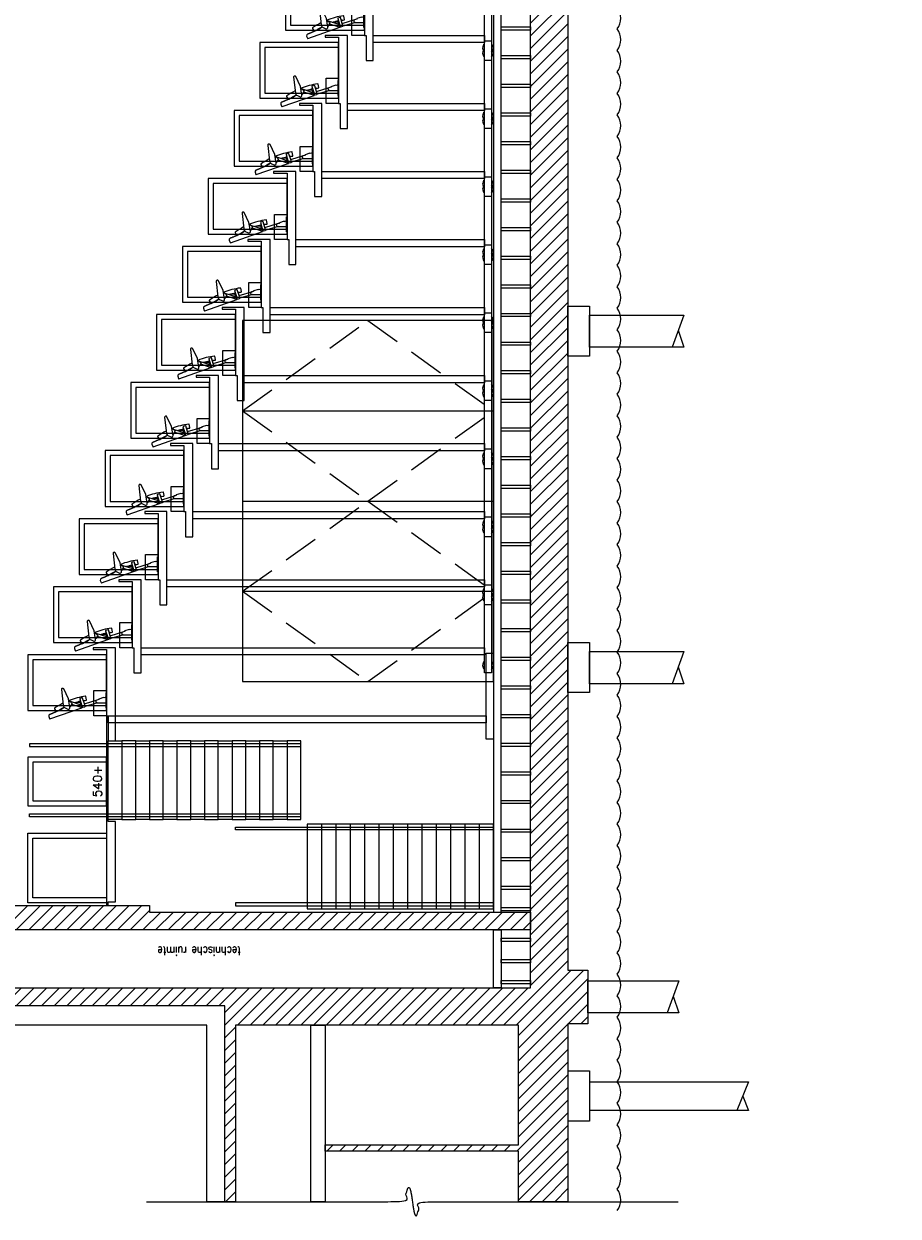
# Model space of a CAD drawing. Extents: x -70378 to 23841, y -23766 to 14658.
# Tile 2 of 11: x -64196 to -51993, y -21842 to -5194. Entities that reach past the tile are written whole.
import ezdxf

# ---------------------------------------------------------------- set-up
doc = ezdxf.new("R2010")
doc.units = 0
doc.header["$LTSCALE"] = 1000
doc.header["$MEASUREMENT"] = 0
doc.linetypes.add('BORDER', pattern=[1.75, 0.5, -0.25, 0.5, -0.25, 0, -0.25])
doc.linetypes.add('DASHED', pattern=[0.75, 0.5, -0.25])
doc.layers.get('0').update_dxf_attribs({"linetype": 'CONTINUOUS'})
for name, color, linetype, lineweight in [('1_AANZICHTLIJNENDUN', 252, 'CONTINUOUS', 25), ('1_CONTOUR', 252, 'CONTINUOUS', 25), ('1_MUREN', 2, 'CONTINUOUS', 18), ('1_VLOEREN', 7, 'CONTINUOUS', 25), ('1_WATER', 7, 'CONTINUOUS', 15), ('5_BALUSTRADE_TRIBUNE', 251, 'CONTINUOUS', 25), ('5_STOELEN_ZIJAANZICHT', 251, 'CONTINUOUS', 15), ('5_TRIBUNE_AANZICHTLIJNEN', 252, 'CONTINUOUS', 25), ('5_TRIBUNE_TREDE', 7, 'CONTINUOUS', 25), ('5_TRIBUNE_VLOER', 7, 'CONTINUOUS', 25)]:
    doc.layers.add(name, color=color, linetype=linetype, lineweight=lineweight)
for name, color, linetype in [('1_AFBREEKLIJNEN', 7, 'BORDER'), ('1_ARCERING', 144, 'CONTINUOUS'), ('1_TEKST', 7, 'CONTINUOUS')]:
    doc.layers.add(name, color=color, linetype=linetype)
doc.styles.add('ROMANS', font='romans')
pattern_1 = [(45, (-91037.18, -18415.53), (-88.38835, 88.38835), [])]

# ---------------------------------------------------------------- blocks, each defined once
blk = doc.blocks.new('Break Line')
at = {"color": 0, "linetype": 'Continuous', "lineweight": 18}
blk.add_open_spline([(0, 0), (1805, 0), (3610, 0), (3660, 400), (3760, -400), (3810, 0), (5615, 0), (7420, 0)], degree=2, knots=[0, 0, 0, 1, 1, 2, 3, 3, 4, 4, 4], dxfattribs=at)
blk = doc.blocks.new('D-KLAPSTOEL')
at = {"layer": '5_STOELEN_ZIJAANZICHT', "linetype": 'Continuous'}
for p, q in [((-64, 354), (-16, 503)), ((-64, 354), (-99, 343)), ((22, 372), (-59, 347)), ((-47, 309), (34, 334)), ((36, 337), (26, 370)), ((-95, 330), (-87, 303)), ((12, 118), (16, 106))]:
    blk.add_line(p, q, dxfattribs=at)
at = {"layer": '5_STOELEN_ZIJAANZICHT', "linetype": 'Continuous', "flags": 128}
for points in [[(-197, 795, 0.405204), (-223, 806), (-254, 795, 0.414214), (-258, 789), (-101, 342, 0.414214), (-99, 341, 0.414214)], [(-95, 589, 0.000898), (-99, 593), (-99, 593, 0.00012), (-102, 598), (-103, 598, -0.001868), (-107, 604), (-108, 605, -0.002847), (-111, 610), (-111, 610, -0.004075), (-115, 615), (-115, 615, -0.005373), (-119, 620), (-119, 620, -0.006109), (-122, 625, -0.006093), (-125, 629), (-125, 630, -0.012843), (-129, 636), (-130, 637, -0.00797), (-132, 642, -0.004264), (-134, 646), (-134, 647, -0.006641), (-137, 652), (-137, 653, -0.004895), (-140, 659), (-140, 659, -0.003226), (-143, 666), (-143, 666, -0.001666), (-146, 672), (-146, 673, -0.000155), (-148, 678, 0.000492), (-150, 683), (-150, 684, 0.002244), (-153, 690), (-154, 692, 0.001814), (-158, 703), (-159, 703, 0.001045), (-162, 712), (-162, 712, 0.000536), (-166, 721, 0.000101), (-170, 730), (-170, 731, -0.000389), (-175, 740), (-175, 740, -0.000883), (-179, 749), (-179, 749, -0.001374), (-183, 759), (-183, 759, -0.00183), (-187, 768, -0.002301), (-190, 777), (-191, 778, -0.002786), (-194, 786), (-194, 786, -0.002407), (-197, 793, -0.000437), (-197, 795, -0.000437)], [(-39, 607, 0.035957), (-110, 724, 0.342001), (-116, 726), (-154, 703, 0.414214), (-155, 696, -0.026013), (-94, 590, -0.026013)], [(6, 528, 0.174264), (0, 523), (-27, 488, -0.399311), (-47, 485), (-84, 509, 0.174264), (-92, 512, 0.174264)], [(-2, 310), (-2, 310, -0.008452), (2, 281), (2, 281, 0.414214), (7, 277), (10, 277), (56, 286, 0.341997), (59, 291, 0.062901), (-1, 523), (-1, 523)], [(-61, 355), (-36, 363, 0.309651), (-29, 372, 0.309651)]]:
    blk.add_lwpolyline(points, format="xyb", dxfattribs=at)
for points in [[(-66, 604, 0.256596), (-105, 575), (-121, 538, 0.597669), (-99, 511), (24, 531), (161, 597, 0.311459), (169, 613), (168, 616, 0.414214), (151, 628)], [(45, 6), (35, 39), (40, 40), (20, 107), (15, 105), (5, 136, 0.375861), (-16, 149, 0.375861), (-32, 129), (-32, 6)]]:
    blk.add_lwpolyline(points, format="xyb", close=True, dxfattribs=at)
at = {"layer": '5_STOELEN_ZIJAANZICHT', "linetype": 'Continuous'}
for points in [[(-52, 488), (-52, 488), (-99, 343)], [(-32, 124), (-85, 297), (-47, 309), (12, 118)]]:
    blk.add_lwpolyline(points, dxfattribs=at)
for points in [[(-59, 347), (-97, 335), (-99, 343), (-61, 355)], [(-105, 6), (105, 6), (105, 0), (-105, 0)]]:
    blk.add_lwpolyline(points, close=True, dxfattribs=at)
for centre, radius, start, end in [((21, 541), 10, 273.4954, 294.4954), ((-89, 331), 6, 107.117, 197.117), ((-897, 179), 904, 11.668, 17.3614), ((-1137, 61), 1170, 19.2638, 19.3438), ((23, 369), 3, 17.117, 107.117), ((33, 337), 3, 287.117, 17.117), ((-81, 305), 6, 197.117, 287.117), ((-897, 179), 904, 8.327, 9.1791)]:
    blk.add_arc(centre, radius, start, end, dxfattribs=at)
blk.add_rational_spline([(-29, 372), (-29, 372), (-29, 372), (-29, 373), (-29, 373), (-29, 373), (-29, 373), (-29, 373), (-29, 374), (-29, 374), (-29, 375), (-29, 375), (-29, 375), (-29, 375), (-29, 376), (-29, 376), (-29, 376), (-29, 376), (-29, 376), (-29, 377), (-29, 378), (-29, 378), (-29, 378), (-29, 378), (-29, 379), (-29, 379), (-29, 379), (-29, 380), (-29, 381), (-29, 381), (-29, 381), (-29, 382), (-29, 383), (-29, 383), (-29, 383), (-29, 385), (-29, 386), (-29, 387), (-29, 388), (-29, 388), (-29, 388), (-29, 389), (-29, 390), (-29, 391), (-29, 391), (-29, 392), (-29, 392), (-29, 393), (-29, 393), (-29, 393), (-29, 394), (-29, 394), (-29, 394), (-29, 394), (-29, 394), (-29, 395), (-29, 395), (-29, 396), (-29, 396), (-29, 396), (-29, 397), (-29, 398), (-29, 398), (-29, 398), (-29, 398), (-29, 399), (-29, 400), (-29, 400), (-29, 400), (-29, 400), (-29, 401), (-29, 401), (-29, 401), (-29, 402), (-29, 402), (-29, 402), (-29, 402), (-29, 403), (-29, 403), (-29, 404), (-29, 404), (-29, 404), (-29, 404), (-29, 405), (-29, 405), (-29, 405), (-29, 406), (-29, 406), (-29, 407), (-29, 407), (-29, 407), (-29, 408), (-29, 409), (-29, 409), (-29, 409), (-29, 409), (-29, 410), (-29, 410), (-29, 410), (-29, 411), (-29, 412), (-29, 415), (-29, 417), (-29, 418), (-29, 419), (-29, 419), (-30, 420), (-30, 421), (-30, 421), (-30, 421), (-30, 421), (-30, 422), (-30, 423), (-30, 423), (-30, 424), (-30, 424), (-30, 424), (-30, 425), (-30, 426), (-30, 426), (-30, 426), (-30, 427), (-31, 428), (-31, 428), (-31, 428), (-31, 430), (-31, 431), (-31, 431), (-31, 431), (-31, 433), (-31, 434), (-32, 434), (-32, 435), (-32, 436), (-32, 438), (-32, 439), (-32, 440), (-33, 443), (-33, 446), (-34, 447), (-34, 448), (-34, 448), (-34, 448)], [1, 0.99999306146, 1, 1, 1, 0.999826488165, 1, 1, 1, 0.999828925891, 1, 1, 1, 0.999977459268, 1, 0.999984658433, 1, 1, 1, 0.999983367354, 1, 1, 1, 0.999999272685, 1, 1, 1, 0.999978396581, 1, 1, 1, 0.999991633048, 1, 1, 1, 0.99998871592, 1, 0.999982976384, 1, 1, 1, 0.999975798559, 1, 1, 1, 0.999965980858, 1, 1, 1, 0.999996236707, 1, 0.999996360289, 1, 1, 1, 0.999971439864, 1, 1, 1, 0.999991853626, 1, 0.999997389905, 1, 1, 1, 0.99999992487, 1, 1, 1, 0.999999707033, 1, 1, 1, 0.999837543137, 1, 1, 1, 0.999972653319, 1, 0.999981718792, 1, 1, 1, 0.999978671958, 1, 1, 1, 0.999999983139, 1, 1, 1, 0.999976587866, 1, 1, 1, 0.999948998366, 1, 0.999998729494, 1, 1, 1, 0.999805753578, 1, 1, 1, 0.999994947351, 1, 0.999912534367, 1, 1, 1, 0.999973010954, 1, 0.999982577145, 1, 1, 1, 0.999990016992, 1, 1, 1, 0.999994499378, 1, 1, 1, 0.999996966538, 1, 1, 1, 0.999998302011, 1, 1, 1, 0.99999893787, 1, 1, 1, 0.999998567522, 1, 1, 1, 1, 1], degree=2, knots=[0, 0, 0, 1, 1, 2, 2, 3, 3, 4, 4, 5, 5, 6, 6, 7, 7, 8, 8, 9, 9, 10, 10, 11, 11, 12, 12, 13, 13, 14, 14, 15, 15, 16, 16, 17, 17, 18, 18, 19, 19, 20, 20, 21, 21, 22, 22, 23, 23, 24, 24, 25, 25, 26, 26, 27, 27, 28, 28, 29, 29, 30, 30, 31, 31, 32, 32, 33, 33, 34, 34, 35, 35, 36, 36, 37, 37, 38, 38, 39, 39, 40, 40, 41, 41, 42, 42, 43, 43, 44, 44, 45, 45, 46, 46, 47, 47, 48, 48, 49, 49, 50, 50, 51, 51, 52, 52, 53, 53, 54, 54, 55, 55, 56, 56, 57, 57, 58, 58, 59, 59, 60, 60, 61, 61, 62, 62, 63, 63, 64, 64, 65, 65, 66, 66, 67, 67, 68, 68, 69, 69, 70, 70, 71, 71, 71], dxfattribs=at)
blk = doc.blocks.new('TRIBUNE-ZIJAANZICHT')
at = {"layer": '5_TRIBUNE_AANZICHTLIJNEN'}
for points in [[(-1084, 2688), (-1084, 6476), (-1044, 6476), (-1044, 2688)], [(-64, 2688), (-64, 6476), (-104, 6476), (-104, 2688)]]:
    blk.add_lwpolyline(points, dxfattribs=at)
for points in [[(-24, 5184), (-1124, 5184), (-1124, 5376), (-24, 5376)], [(326, 5376), (326, 100), (226, 100), (226, 5376)], [(-24, 5184), (-1124, 5184), (-1124, 4992), (-24, 4992)], [(-24, 4800), (-1124, 4800), (-1124, 4992), (-24, 4992)], [(1276, 4916), (1276, 125), (1176, 125), (1176, 4916)], [(-24, 4800), (-1124, 4800), (-1124, 4608), (-24, 4608)], [(-24, 4416), (-1124, 4416), (-1124, 4608), (-24, 4608)], [(2226, 4556), (2226, 125), (2126, 125), (2126, 4556)], [(-24, 4416), (-1124, 4416), (-1124, 4224), (-24, 4224)], [(-24, 4032), (-1124, 4032), (-1124, 4224), (-24, 4224)], [(3176, 4196), (3176, 125), (3076, 125), (3076, 4196)], [(-24, 4032), (-1124, 4032), (-1124, 3840), (-24, 3840)], [(-24, 3648), (-1124, 3648), (-1124, 3840), (-24, 3840)], [(4126, 3836), (4126, 125), (4026, 125), (4026, 3836)], [(-24, 3648), (-1124, 3648), (-1124, 3456), (-24, 3456)], [(-24, 3264), (-1124, 3264), (-1124, 3456), (-24, 3456)], [(5076, 3476), (5076, 125), (4976, 125), (4976, 3476)], [(-24, 3264), (-1124, 3264), (-1124, 3072), (-24, 3072)], [(-24, 2880), (-1124, 2880), (-1124, 3072), (-24, 3072)], [(6026, 3116), (6026, 125), (5926, 125), (5926, 3116)], [(-24, 2880), (-1124, 2880), (-1124, 2688), (-24, 2688)], [(6976, 2756), (6976, 125), (6876, 125), (6876, 2756)], [(7926, 2396), (7926, 125), (7826, 125), (7826, 2396)], [(8876, 2036), (8876, 125), (8776, 125), (8776, 2036)], [(9826, 1676), (9826, 125), (9726, 125), (9726, 1676)], [(1202, 0), (0, 0), (0, 100), (1202, 100)], [(2152, 25), (926, 25), (926, 125), (2152, 125)], [(3102, 25), (1876, 25), (1876, 125), (3102, 125)], [(4052, 25), (2826, 25), (2826, 125), (4052, 125)], [(5002, 25), (3776, 25), (3776, 125), (5002, 125)], [(5952, 25), (4726, 25), (4726, 125), (5952, 125)], [(6902, 25), (5676, 25), (5676, 125), (6902, 125)], [(7852, 25), (6626, 25), (6626, 125), (7852, 125)], [(8802, 25), (7576, 25), (7576, 125), (8802, 125)], [(9752, 25), (8526, 25), (8526, 125), (9752, 125)], [(10702, 25), (9476, 25), (9476, 125), (10702, 125)]]:
    blk.add_lwpolyline(points, close=True, dxfattribs=at)
for centre, start, end in [((1029, 75), 41.8103, 138.1897), ((1029, 75), 221.8103, 318.1897), ((1979, 75), 41.8103, 138.1897), ((1979, 75), 221.8103, 318.1897), ((2049, 75), 41.8103, 138.1897), ((2049, 75), 221.8103, 318.1897), ((2929, 75), 41.8103, 138.1897), ((2929, 75), 221.8103, 318.1897), ((2999, 75), 41.8103, 138.1897), ((2999, 75), 221.8103, 318.1897), ((3879, 75), 41.8103, 138.1897), ((3879, 75), 221.8103, 318.1897), ((3949, 75), 41.8103, 138.1897), ((3949, 75), 221.8103, 318.1897), ((4829, 75), 41.8103, 138.1897), ((4829, 75), 221.8103, 318.1897), ((4899, 75), 41.8103, 138.1897), ((4899, 75), 221.8103, 318.1897), ((5779, 75), 41.8103, 138.1897), ((5779, 75), 221.8103, 318.1897), ((5849, 75), 41.8103, 138.1897), ((5849, 75), 221.8103, 318.1897), ((6729, 75), 41.8103, 138.1897), ((6729, 75), 221.8103, 318.1897), ((6799, 75), 41.8103, 138.1897), ((6799, 75), 221.8103, 318.1897), ((7679, 75), 41.8103, 138.1897), ((7679, 75), 221.8103, 318.1897), ((7749, 75), 41.8103, 138.1897), ((7749, 75), 221.8103, 318.1897), ((8629, 75), 41.8103, 138.1897), ((8629, 75), 221.8103, 318.1897), ((8699, 75), 41.8103, 138.1897), ((8699, 75), 221.8103, 318.1897), ((9579, 75), 41.8103, 138.1897), ((9579, 75), 221.8103, 318.1897), ((9649, 75), 41.8103, 138.1897), ((9649, 75), 221.8103, 318.1897)]:
    blk.add_arc(centre, 75, start, end, dxfattribs=at)
at = {"layer": '5_TRIBUNE_TREDE'}
for points in [[(677, 5400), (326, 5400), (326, 5575), (677, 5575)], [(1627, 5040), (1276, 5040), (1276, 5215), (1627, 5215)], [(2577, 4680), (2226, 4680), (2226, 4855), (2577, 4855)], [(3527, 4320), (3176, 4320), (3176, 4495), (3527, 4495)], [(4477, 3960), (4126, 3960), (4126, 4135), (4477, 4135)], [(5427, 3600), (5076, 3600), (5076, 3775), (5427, 3775)], [(6377, 3240), (6026, 3240), (6026, 3415), (6377, 3415)], [(7327, 2880), (6976, 2880), (6976, 3055), (7327, 3055)], [(8277, 2520), (7926, 2520), (7926, 2695), (8277, 2695)], [(9227, 2160), (8876, 2160), (8876, 2335), (9227, 2335)], [(10177, 1800), (9826, 1800), (9826, 1975), (10177, 1975)]]:
    blk.add_lwpolyline(points, close=True, dxfattribs=at)
at = {"layer": '5_TRIBUNE_VLOER', "linetype": 'Continuous', "lineweight": 0, "flags": 128}
for points in [[(-2324, 5400), (-2324, 5376), (-2274, 5376), (-2274, 5276), (-1148, 5276), (-1148, 5376), (-24, 5376), (-24, 5276), (1276, 5276), (1276, 5587), (1252, 5587), (1252, 5400)], [(-24, 5376), (-24, 5276), (1276, 5276), (1276, 5587), (1252, 5587), (1252, 5400), (326, 5400), (326, 5376)], [(926, 5016), (926, 4916), (2226, 4916), (2226, 5227), (2202, 5227), (2202, 5040), (1276, 5040), (1276, 5016)], [(1876, 4656), (1876, 4556), (3176, 4556), (3176, 4867), (3152, 4867), (3152, 4680), (2226, 4680), (2226, 4656)], [(2826, 4296), (2826, 4196), (4126, 4196), (4126, 4507), (4102, 4507), (4102, 4320), (3176, 4320), (3176, 4296)], [(3776, 3936), (3776, 3836), (5076, 3836), (5076, 4147), (5052, 4147), (5052, 3960), (4126, 3960), (4126, 3936)], [(4726, 3576), (4726, 3476), (6026, 3476), (6026, 3787), (6002, 3787), (6002, 3600), (5076, 3600), (5076, 3576)], [(5676, 3216), (5676, 3116), (6976, 3116), (6976, 3427), (6952, 3427), (6952, 3240), (6026, 3240), (6026, 3216)], [(6626, 2856), (6626, 2756), (7926, 2756), (7926, 3067), (7902, 3067), (7902, 2880), (6976, 2880), (6976, 2856)], [(7576, 2496), (7576, 2396), (8876, 2396), (8876, 2707), (8852, 2707), (8852, 2520), (7926, 2520), (7926, 2496)], [(8526, 2136), (8526, 2036), (9826, 2036), (9826, 2347), (9802, 2347), (9802, 2160), (8876, 2160), (8876, 2136)], [(9476, 1776), (9476, 1676), (10776, 1676), (10776, 1987), (10752, 1987), (10752, 1800), (9826, 1800), (9826, 1776)]]:
    blk.add_lwpolyline(points, close=True, dxfattribs=at)
blk = doc.blocks.new('TRIBUNE-ZIJAANZICHT_INCL_STOELEN')
at = {"layer": '5_BALUSTRADE_TRIBUNE'}
for points in [[(-187, 5400), (-1161, 5400), (-1161, 6500), (-187, 6500)], [(192, 5400), (871, 5400), (871, 6500), (192, 6500)], [(1524, 5400), (2302, 5400), (2302, 6500), (1524, 6500)], [(-257, 5400), (-1091, 5400), (-1091, 6430), (-257, 6430)], [(262, 5400), (801, 5400), (801, 6430), (262, 6430)], [(1594, 5400), (2232, 5400), (2232, 6430), (1594, 6430)], [(2474, 5040), (3252, 5040), (3252, 6140), (2474, 6140)], [(2544, 5040), (3182, 5040), (3182, 6070), (2544, 6070)], [(3424, 4680), (4202, 4680), (4202, 5780), (3424, 5780)], [(3494, 4680), (4132, 4680), (4132, 5710), (3494, 5710)], [(4374, 4320), (5152, 4320), (5152, 5420), (4374, 5420)], [(4444, 4320), (5082, 4320), (5082, 5350), (4444, 5350)], [(5324, 3960), (6102, 3960), (6102, 5060), (5324, 5060)], [(5394, 3960), (6032, 3960), (6032, 4990), (5394, 4990)], [(6274, 3600), (7052, 3600), (7052, 4700), (6274, 4700)], [(6344, 3600), (6982, 3600), (6982, 4630), (6344, 4630)], [(7224, 3240), (8002, 3240), (8002, 4340), (7224, 4340)], [(7294, 3240), (7932, 3240), (7932, 4270), (7294, 4270)], [(8174, 2880), (8952, 2880), (8952, 3980), (8174, 3980)], [(8244, 2880), (8882, 2880), (8882, 3910), (8244, 3910)], [(9124, 2520), (9902, 2520), (9902, 3620), (9124, 3620)], [(9194, 2520), (9832, 2520), (9832, 3550), (9194, 3550)], [(10074, 2160), (10852, 2160), (10852, 3260), (10074, 3260)], [(10144, 2160), (10782, 2160), (10782, 3190), (10144, 3190)], [(11024, 1800), (11802, 1800), (11802, 2900), (11024, 2900)], [(11094, 1800), (11732, 1800), (11732, 2830), (11094, 2830)]]:
    blk.add_lwpolyline(points, close=True, dxfattribs=at)
at = {"layer": '5_STOELEN_ZIJAANZICHT', "color": 0, "lineweight": 0}
for p in [(1664, 5400), (2614, 5040), (3564, 4680), (4514, 4320), (5464, 3960), (6414, 3600), (7364, 3240), (8314, 2880), (9264, 2520), (10214, 2160), (11164, 1800)]:
    blk.add_blockref('D-KLAPSTOEL', p, dxfattribs=at)
at = {"layer": '5_TRIBUNE_VLOER', "linetype": 'Continuous', "lineweight": 0}
blk.add_blockref('TRIBUNE-ZIJAANZICHT', (1124, 0), dxfattribs=at)

msp = doc.modelspace()

# ---------------------------------------------------------------- hatches: boundary and pattern name
at = {"layer": '1_ARCERING'}
h = msp.add_hatch(dxfattribs=at)
h.set_pattern_fill('ANSI31', color=256, scale=1000, style=0)
h.set_pattern_definition(pattern_1)
h.paths.add_polyline_path([(-53292.9, 6806), (-52292.9, 6806), (-52292.9, 8910), (-57532.9, 8910), (-57532.9, 9010), (-53292.9, 9010), (-53292.9, 10310), (-57063.9, 10310), (-57063.9, 10185), (-57620.9, 10185), (-57620.9, 9994.7), (-57642.9, 9994.7), (-57642.9, 10290), (-57291.9, 10290), (-57291.9, 11170), (-56792.9, 11170), (-56792.9, 10610), (-53292.9, 10610), (-53292.9, 10810), (-52792.9, 10810), (-52792.9, 10110), (-52992.9, 10110), (-52992.9, 9210), (-51992.9, 9210), (-51992.9, 6506), (-52992.9, 6506), (-52992.9, 4955), (-52792.9, 4955), (-52792.9, 4255), (-53292.9, 4255), (-53292.9, 4455), (-56337.9, 4455), (-56337.9, 4255), (-56602.9, 4255), (-56602.9, -18405), (-56322.9, -18405), (-56322.9, -19155), (-56602.9, -19155), (-56602.9, -21640), (-57292.9, -21640), (-57292.9, -20935), (-59992.7, -20935), (-59992.7, -20845), (-57292.9, -20845), (-57292.9, -19175), (-61242.6, -19175), (-61242.6, -21640), (-61392.6, -21640), (-61392.6, -18905), (-69457.9, -18905), (-69457.9, 10961.7), (-69262.9, 10961.7), (-69262.9, 10285), (-69342.9, 10285), (-69342.9, -14915), (-69262.9, -14915), (-69262.9, -18655), (-57122.9, -18655), (-57122.9, 6806), (-55602.9, 6806), (-55602.9, 6706), (-56822.9, 6706), (-56822.9, 4755), (-53292.9, 4755)])
h = msp.add_hatch(dxfattribs=at)
h.set_pattern_fill('ANSI31', color=256, scale=1000, style=0)
h.set_pattern_definition(pattern_1)
h.paths.add_polyline_path([(-68662.9, -15475), (-68662.9, -15375), (-69262.9, -15375), (-69262.9, -15350), (-68662.9, -15350), (-68662.9, -15260), (-65601.6, -15260), (-65601.6, -17505), (-62442.9, -17505), (-62442.9, -17595), (-57122.9, -17595), (-57122.9, -17845), (-69262.9, -17845), (-69262.9, -17595), (-65842.9, -17595), (-65842.9, -15475)])

# ---------------------------------------------------------------- linework, layer by layer
at = {"layer": '1_AANZICHTLIJNENDUN', "linetype": 'DASHED', "lineweight": 0}
for p, q in [((-61142.9, -10597.3), (-59392.9, -9337.3)), ((-59392.9, -9337.3), (-57642.9, -10597.3)), ((-61142.9, -10597.3), (-59392.9, -11857.3)), ((-59392.9, -11857.3), (-57642.9, -10597.3)), ((-61142.9, -13117.3), (-59392.9, -11857.3)), ((-59392.9, -11857.3), (-57642.9, -13117.3)), ((-61142.9, -13117.3), (-59392.9, -14377.3)), ((-59392.9, -14377.3), (-57642.9, -13117.3))]:
    msp.add_line(p, q, dxfattribs=at)
at = {"layer": '1_AANZICHTLIJNENDUN', "lineweight": 0}
for p, q in [((-61142.9, -10597.3), (-57642.9, -10597.3)), ((-61142.9, -11857.3), (-57642.9, -11857.3)), ((-61142.9, -13117.3), (-57642.9, -13117.3))]:
    msp.add_line(p, q, dxfattribs=at)
msp.add_lwpolyline([(-61142.9, -9337.3), (-61142.9, -14377.3), (-57642.9, -14377.3), (-57642.9, -9337.3)], close=True, dxfattribs=at)
at = {"layer": '1_CONTOUR', "linetype": 'Continuous', "lineweight": 0, "flags": 128}
msp.add_lwpolyline([(-61392.6, -21640), (-61642.8, -21640), (-61642.9, -19175), (-69692.9, -19175), (-69687.8, -18975), (-69647.9, -18975), (-69647.9, -18995), (-69507.9, -18995), (-69507.9, -18523.6), (-69692.9, -18523.6), (-69692.9, -17235), (-69737.3, -17235), (-69737.3, -17085), (-70014, -17085), (-70014, -17385, -0.2905048), (-70126.7, -17296.8, -0.2252024), (-70126.7, -15873.2, -0.2905048), (-70014, -15785), (-70014, -16091.4), (-69737.3, -16091.4), (-69737.3, -15935), (-69692.9, -15935), (-69692.9, 10508.6)], format="xyb", dxfattribs=at)
at = {"layer": '1_MUREN', "linetype": 'Continuous', "lineweight": 0}
for p, q in [((-54985.6, -9259), (-55146.3, -9709)), ((-55061.7, -9472.2), (-54985.6, -9709)), ((-54985.6, -13957), (-55146.3, -14407)), ((-55061.7, -14170.2), (-54985.6, -14407)), ((-55055.6, -18555), (-55216.3, -19005)), ((-55131.7, -18768.2), (-55055.6, -19005)), ((-56602.9, -19815), (-56302.9, -19815)), ((-56302.9, -19815), (-56302.9, -20515)), ((-56302.9, -19965), (-54082.3, -19965)), ((-54082.3, -19965), (-54243.1, -20365)), ((-54162.7, -20165), (-54082.3, -20365)), ((-54082.3, -20365), (-56302.9, -20365)), ((-56302.9, -20515), (-56602.9, -20515))]:
    msp.add_line(p, q, dxfattribs=at)
at = {"layer": '1_MUREN', "linetype": 'Continuous', "lineweight": 0, "flags": 128}
for points in [[(-56602.9, 4255), (-56602.9, -18405), (-56322.9, -18405), (-56322.9, -19155), (-56602.9, -19155), (-56602.9, -21640), (-57292.9, -21640), (-57292.9, -20935), (-59992.7, -20935), (-59992.7, -20845), (-57292.9, -20845), (-57292.9, -19175), (-61242.6, -19175), (-61242.6, -21640), (-61392.6, -21640), (-61392.6, -18905), (-69457.9, -18905), (-69457.9, 10961.7)], [(-69342.9, 10285), (-69342.9, -14915), (-69262.9, -14915), (-69262.9, -18655), (-57122.9, -18655), (-57122.9, 6806)], [(-54985.6, -9709), (-56302.9, -9709), (-56302.9, -9259), (-54985.6, -9259)], [(-54985.6, -14407), (-56302.9, -14407), (-56302.9, -13957), (-54985.6, -13957)], [(-55055.6, -19005), (-56322.9, -19005), (-56322.9, -18555), (-55055.6, -18555)]]:
    msp.add_lwpolyline(points, dxfattribs=at)
for points in [[(-56602.9, -9134), (-56302.9, -9134), (-56302.9, -9834), (-56602.9, -9834)], [(-56602.9, -13832), (-56302.9, -13832), (-56302.9, -14532), (-56602.9, -14532)], [(-68662.9, -15475), (-68662.9, -15375), (-69262.9, -15375), (-69262.9, -15350), (-68662.9, -15350), (-68662.9, -15260), (-65601.6, -15260), (-65601.6, -17505), (-62442.9, -17505), (-62442.9, -17595), (-57122.9, -17595), (-57122.9, -17845), (-69262.9, -17845), (-69262.9, -17595), (-65842.9, -17595), (-65842.9, -15475)], [(-60192.7, -21640), (-60192.7, -19175), (-59992.7, -19175), (-59992.7, -21640)]]:
    msp.add_lwpolyline(points, close=True, dxfattribs=at)
at = {"layer": '1_VLOEREN', "linetype": 'Continuous', "lineweight": 0}
for points in [[(-57532.9, -17595), (-57532.9, 6806), (-57642.9, 6806), (-57642.9, -17595)], [(-57532.9, -5282), (-57532.9, -5236), (-57122.9, -5236), (-57122.9, -5282)], [(-57532.9, -5682), (-57532.9, -5636), (-57122.9, -5636), (-57122.9, -5682)], [(-57532.9, -6082), (-57532.9, -6036), (-57122.9, -6036), (-57122.9, -6082)], [(-57532.9, -6482), (-57532.9, -6436), (-57122.9, -6436), (-57122.9, -6482)], [(-57532.9, -6882), (-57532.9, -6836), (-57122.9, -6836), (-57122.9, -6882)], [(-57532.9, -7282), (-57532.9, -7236), (-57122.9, -7236), (-57122.9, -7282)], [(-57532.9, -7682), (-57532.9, -7636), (-57122.9, -7636), (-57122.9, -7682)], [(-57532.9, -8082), (-57532.9, -8036), (-57122.9, -8036), (-57122.9, -8082)], [(-57532.9, -8482), (-57532.9, -8436), (-57122.9, -8436), (-57122.9, -8482)], [(-57532.9, -8882), (-57532.9, -8836), (-57122.9, -8836), (-57122.9, -8882)], [(-57532.9, -9282), (-57532.9, -9236), (-57122.9, -9236), (-57122.9, -9282)], [(-57532.9, -9682), (-57532.9, -9636), (-57122.9, -9636), (-57122.9, -9682)], [(-57532.9, -10082), (-57532.9, -10036), (-57122.9, -10036), (-57122.9, -10082)], [(-57642.9, -18655), (-57642.9, -17845), (-57532.9, -17845), (-57532.9, -18655)]]:
    msp.add_lwpolyline(points, close=True, dxfattribs=at)
at = {"layer": '1_VLOEREN', "color": 252, "linetype": 'Continuous', "lineweight": 0}
for points in [[(-57532.9, -10482), (-57532.9, -10436), (-57122.9, -10436), (-57122.9, -10482)], [(-57532.9, -10882), (-57532.9, -10836), (-57122.9, -10836), (-57122.9, -10882)], [(-57532.9, -11282), (-57532.9, -11236), (-57122.9, -11236), (-57122.9, -11282)], [(-57532.9, -11682), (-57532.9, -11636), (-57122.9, -11636), (-57122.9, -11682)], [(-57532.9, -12082), (-57532.9, -12036), (-57122.9, -12036), (-57122.9, -12082)], [(-57532.9, -12482), (-57532.9, -12436), (-57122.9, -12436), (-57122.9, -12482)], [(-57532.9, -12882), (-57532.9, -12836), (-57122.9, -12836), (-57122.9, -12882)], [(-57532.9, -13282), (-57532.9, -13236), (-57122.9, -13236), (-57122.9, -13282)], [(-57532.9, -13682), (-57532.9, -13636), (-57122.9, -13636), (-57122.9, -13682)], [(-57532.9, -14082), (-57532.9, -14036), (-57122.9, -14036), (-57122.9, -14082)], [(-57532.9, -14482), (-57532.9, -14436), (-57122.9, -14436), (-57122.9, -14482)], [(-57532.9, -14882), (-57532.9, -14836), (-57122.9, -14836), (-57122.9, -14882)], [(-57532.9, -15282), (-57532.9, -15236), (-57122.9, -15236), (-57122.9, -15282)], [(-57532.9, -15682), (-57532.9, -15636), (-57122.9, -15636), (-57122.9, -15682)], [(-57532.9, -16082), (-57532.9, -16036), (-57122.9, -16036), (-57122.9, -16082)], [(-57532.9, -16482), (-57532.9, -16436), (-57122.9, -16436), (-57122.9, -16482)], [(-57532.9, -16882), (-57532.9, -16836), (-57122.9, -16836), (-57122.9, -16882)], [(-57532.9, -17282), (-57532.9, -17236), (-57122.9, -17236), (-57122.9, -17282)], [(-57532.9, -17578.2), (-57532.9, -17532.2), (-57122.9, -17532.2), (-57122.9, -17578.2)], [(-57532.9, -18006.8), (-57532.9, -17960.8), (-57122.9, -17960.8), (-57122.9, -18006.8)], [(-57532.9, -18303), (-57532.9, -18257), (-57122.9, -18257), (-57122.9, -18303)], [(-57532.9, -18599.2), (-57532.9, -18553.2), (-57122.9, -18553.2), (-57122.9, -18599.2)]]:
    msp.add_lwpolyline(points, close=True, dxfattribs=at)
at = {"layer": '1_WATER', "lineweight": 0, "flags": 128}
for points in [[(-55912.9, -5565, 0.3333333), (-55912.9, -5265, 0.3333333), (-55912.9, -4965, 0.3333333), (-55912.9, -4665, 0.3333333), (-55912.9, -4365, 0.3333333), (-55912.9, -4065, 0.3333333), (-55912.9, -3765, 0.3333333)], [(-55912.9, -7365, 0.3333333), (-55912.9, -7065, 0.3333333), (-55912.9, -6765, 0.3333333), (-55912.9, -6465, 0.3333333), (-55912.9, -6165, 0.3333333), (-55912.9, -5865, 0.3333333), (-55912.9, -5565, 0.3333333)], [(-55912.9, -9165, 0.3333333), (-55912.9, -8865, 0.3333333), (-55912.9, -8565, 0.3333333), (-55912.9, -8265, 0.3333333), (-55912.9, -7965, 0.3333333), (-55912.9, -7665, 0.3333333), (-55912.9, -7365, 0.3333333)], [(-55912.9, -10965, 0.3333333), (-55912.9, -10665, 0.3333333), (-55912.9, -10365, 0.3333333), (-55912.9, -10065, 0.3333333), (-55912.9, -9765, 0.3333333), (-55912.9, -9465, 0.3333333), (-55912.9, -9165, 0.3333333)], [(-55912.9, -12765, 0.3333333), (-55912.9, -12465, 0.3333333), (-55912.9, -12165, 0.3333333), (-55912.9, -11865, 0.3333333), (-55912.9, -11565, 0.3333333), (-55912.9, -11265, 0.3333333), (-55912.9, -10965, 0.3333333)], [(-55912.9, -14565, 0.3333333), (-55912.9, -14265, 0.3333333), (-55912.9, -13965, 0.3333333), (-55912.9, -13665, 0.3333333), (-55912.9, -13365, 0.3333333), (-55912.9, -13065, 0.3333333), (-55912.9, -12765, 0.3333333)], [(-55912.9, -16365, 0.3333333), (-55912.9, -16065, 0.3333333), (-55912.9, -15765, 0.3333333), (-55912.9, -15465, 0.3333333), (-55912.9, -15165, 0.3333333), (-55912.9, -14865, 0.3333333), (-55912.9, -14565, 0.3333333)], [(-55912.9, -18165, 0.3333333), (-55912.9, -17865, 0.3333333), (-55912.9, -17565, 0.3333333), (-55912.9, -17265, 0.3333333), (-55912.9, -16965, 0.3333333), (-55912.9, -16665, 0.3333333), (-55912.9, -16365, 0.3333333)], [(-55912.9, -19965, 0.3333333), (-55912.9, -19665, 0.3333333), (-55912.9, -19365, 0.3333333), (-55912.9, -19065, 0.3333333), (-55912.9, -18765, 0.3333333), (-55912.9, -18465, 0.3333333), (-55912.9, -18165, 0.3333333)], [(-55912.9, -21765, 0.3333333), (-55912.9, -21465, 0.3333333), (-55912.9, -21165, 0.3333333), (-55912.9, -20865, 0.3333333), (-55912.9, -20565, 0.3333333), (-55912.9, -20265, 0.3333333), (-55912.9, -19965, 0.3333333)]]:
    msp.add_lwpolyline(points, format="xyb", dxfattribs=at)
at = {"layer": '5_TRIBUNE_AANZICHTLIJNEN'}
for p, q in [((-60242.9, -16369), (-60242.9, -17549)), ((-60042.9, -16369), (-60042.9, -17549)), ((-59842.9, -16369), (-59842.9, -17549)), ((-59642.9, -16369), (-59642.9, -17549)), ((-59442.9, -16369), (-59442.9, -17549)), ((-59242.9, -16369), (-59242.9, -17549)), ((-59042.9, -16369), (-59042.9, -17549)), ((-58842.9, -16369), (-58842.9, -17549)), ((-58642.9, -16369), (-58642.9, -17549)), ((-58442.9, -16369), (-58442.9, -17549)), ((-58242.9, -16369), (-58242.9, -17549)), ((-58042.9, -16369), (-58042.9, -17549)), ((-57842.9, -16369), (-57842.9, -17549))]:
    msp.add_line(p, q, dxfattribs=at)
for points in [[(-61242.9, -16409), (-57642.9, -16409), (-57642.9, -16449), (-61242.9, -16449)], [(-57642.9, -16369), (-60242.9, -16369), (-60242.9, -17549), (-57642.9, -17549)], [(-61242.9, -17509), (-57642.9, -17509), (-57642.9, -17469), (-61242.9, -17469)]]:
    msp.add_lwpolyline(points, close=True, dxfattribs=at)

# ---------------------------------------------------------------- block references
at = {"layer": '1_AFBREEKLIJNEN'}
msp.add_blockref('Break Line', (-62482.9, -21640), dxfattribs=at)
at = {"layer": '5_TRIBUNE_VLOER', "linetype": 'Continuous', "lineweight": 0, "rotation": 90}
msp.add_blockref('TRIBUNE-ZIJAANZICHT_INCL_STOELEN', (-57642.9, -16305), dxfattribs=at)

# ---------------------------------------------------------------- texts
at = {"layer": '1_TEKST', "style": 'ROMANS', "width": 0.8}
msp.add_text('technische ruimte', height=120.3, rotation=180, dxfattribs=at).set_placement((-61167.9, -18079.6))
at = {"layer": '1_TEKST', "insert": (-63229.5, -15991.6), "char_height": 120.3, "attachment_point": 1, "rotation": 90, "line_spacing_factor": 1.057281, "style": 'ROMANS'}
msp.add_mtext('540+', dxfattribs=at)

doc.saveas('drawing.dxf')
